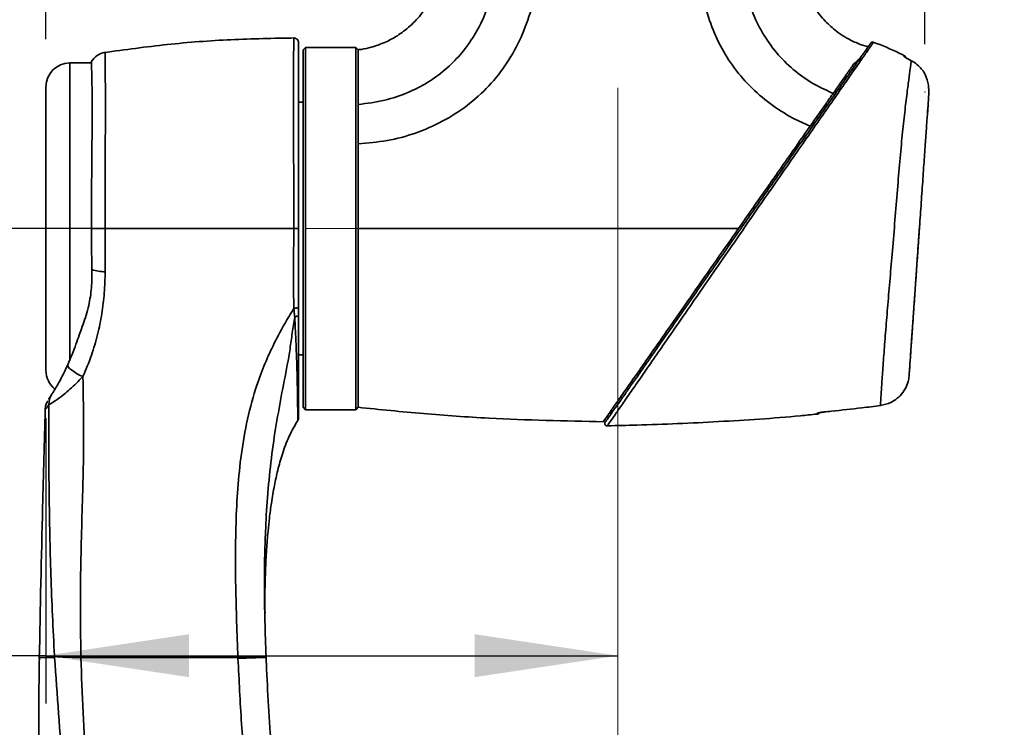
# Model space of a CAD drawing. Header units: millimetres. Extents: x 0 to 297, y 0 to 209.
# Tile 28 of 37: x 78 to 99, y 146 to 161. Entities that reach past the tile are written whole.
import ezdxf

# ---------------------------------------------------------------- set-up
doc = ezdxf.new("R2010")
doc.units = ezdxf.units.MM
doc.header["$PDSIZE"] = -1
doc.linetypes.add('CENTERX2', pattern=[20.32, 12.7, -2.54, 2.54, -2.54])
doc.layers.add('图层0', color=7, linetype='Continuous')
doc.styles.add('SLDTEXTSTYLE1', font='TXT', dxfattribs={"width": 0.7, "bigfont": 'bigfont'})
doc.styles.add('SLDTEXTSTYLE2', font='TXT', dxfattribs={"width": 0.7})
doc.dimstyles.new('SLDDIMSTYLE0', dxfattribs={"dimtxt": 4, "dimasz": 3, "dimexe": 0, "dimexo": 0.0625, "dimgap": 1, "dimtad": 2, "dimlfac": 10, "dimrnd": 1e-09, "dimzin": 12, "dimdsep": 46, "dimtxsty": 'SLDTEXTSTYLE2', "dimsah": 1, "dimcen": 0.09, "dimadec": 0, "dimazin": 3, "dimtfac": 1, "dimtofl": 0, "dimtmove": 0, "dimatfit": 3, "dimfxl": 0, "dimfrac": 2, "dimtolj": 1, "dimtzin": 12, "dimarcsym": 0})
doc.dimstyles.new('SLDDIMSTYLE8', dxfattribs={"dimtxt": 3.5, "dimasz": 3, "dimexe": 0, "dimexo": 0.0625, "dimgap": 0.875, "dimtad": 0, "dimtih": 1, "dimtoh": 1, "dimlfac": 3, "dimrnd": 1e-09, "dimzin": 12, "dimdsep": 46, "dimtxsty": 'SLDTEXTSTYLE2', "dimblk1": 'NONE', "dimblk2": 'NONE', "dimsah": 1, "dimcen": 0, "dimadec": 0, "dimazin": 3, "dimtfac": 1, "dimtmove": 0, "dimatfit": 3, "dimldrblk": 'NONE', "dimfxl": 0, "dimfrac": 2, "dimtolj": 1, "dimtzin": 12, "dimarcsym": 0})

# ---------------------------------------------------------------- blocks, each defined once
blk = doc.blocks.new('_D')
at = {"layer": '图层0'}
for p, q in [((78.472, 160.747), (78.472, 164.577)), ((96.918, 160.641), (96.918, 164.577)), ((96.918, 163.577), (78.472, 163.577)), ((96.918, 163.577), (107.735, 163.577))]:
    blk.add_line(p, q, dxfattribs=at)
for points in [[(78.472, 163.577), (81.472, 163.127), (81.472, 164.027)], [(96.918, 163.577), (93.918, 164.027), (93.918, 163.127)]]:
    blk.add_solid(points, dxfattribs=at)
at = {"layer": '图层0', "insert": (100.752, 168.733), "char_height": 4, "attachment_point": 1, "style": 'SLDTEXTSTYLE2'}
blk.add_mtext('185', dxfattribs=at)
blk = doc.blocks.new('_D_7')
at = {"layer": '图层0'}
for p, q in [((78.472, 152.797), (78.472, 146.81)), ((78.472, 147.81), (59.231, 147.81)), ((78.472, 147.81), (90.472, 147.81))]:
    blk.add_line(p, q, dxfattribs=at)
for points in [[(78.472, 147.81), (81.472, 147.36), (81.472, 148.26)], [(90.472, 147.81), (87.472, 148.26), (87.472, 147.36)]]:
    blk.add_solid(points, dxfattribs=at)
at = {"layer": '图层0', "insert": (59.231, 152.966), "char_height": 4, "attachment_point": 1, "style": 'SLDTEXTSTYLE2'}
blk.add_mtext('120', dxfattribs=at)
blk = doc.blocks.new('_D_10')
at = {"layer": '图层0'}
for p, q in [((86.743, 175.172), (53.302, 175.172)), ((54.302, 175.172), (54.302, 156.772)), ((82.922, 156.772), (53.302, 156.772))]:
    blk.add_line(p, q, dxfattribs=at)
for points in [[(54.302, 175.172), (53.852, 172.172), (54.752, 172.172)], [(54.302, 156.772), (54.752, 159.772), (53.852, 159.772)]]:
    blk.add_solid(points, dxfattribs=at)
at = {"layer": '图层0', "insert": (49.146, 162.48), "char_height": 4, "attachment_point": 1, "rotation": 90, "style": 'SLDTEXTSTYLE2'}
blk.add_mtext('184', dxfattribs=at)
blk = doc.blocks.new('_D_11')
at = {"layer": '图层0'}
for p, q in [((86.743, 175.172), (43.722, 175.172)), ((44.722, 54.772), (44.722, 175.172)), ((84.684, 54.772), (43.722, 54.772))]:
    blk.add_line(p, q, dxfattribs=at)
for start, end in [(63.4349, 116.5651), (243.4349, 296.5651)]:
    blk.add_arc((42.395, 114.972), 5.205, start, end, dxfattribs=at)
for points in [[(44.722, 175.172), (44.272, 172.172), (45.172, 172.172)], [(44.722, 54.772), (45.172, 57.772), (44.272, 57.772)]]:
    blk.add_solid(points, dxfattribs=at)
at = {"layer": '图层0', "insert": (39.566, 110.317), "char_height": 4, "attachment_point": 1, "rotation": 90, "style": 'SLDTEXTSTYLE2'}
blk.add_mtext('1204', dxfattribs=at)
blk = doc.blocks.new('_D_23')
at = {"layer": '图层0'}
blk.add_line((235.955, 182.979), (261.78, 182.979), dxfattribs=at)
at = {"layer": '图层0', "char_height": 3.5, "attachment_point": 1}
for s, insert, style in [('贯穿', (253.565, 186.489), 'SLDTEXTSTYLE1'), ('%%c', (241.616, 186.489), 'SLDTEXTSTYLE2'), ('6-', (237.542, 186.489), 'SLDTEXTSTYLE2'), ('6.6', (245.486, 186.489), 'SLDTEXTSTYLE2'), ('圆周均布', (241.514, 182.416), 'SLDTEXTSTYLE1')]:
    blk.add_mtext(s, dxfattribs=dict(at, insert=insert, style=style))
blk = doc.blocks.new('_None')

msp = doc.modelspace()

# ---------------------------------------------------------------- linework, layer by layer
at = {"color": 7, "linetype": 'Continuous', "lineweight": 35}
for p, q in [((83.922454, 160.572078), (83.872454, 160.522078)), ((84.972454, 160.572078), (83.922454, 160.572078)), ((83.922454, 160.572078), (83.922454, 156.772078)), ((85.022454, 160.522078), (84.972454, 160.572078)), ((84.972454, 152.972078), (84.972454, 160.572078)), ((83.872454, 156.772078), (83.872454, 160.522078)), ((85.022454, 160.522078), (85.022454, 153.022078)), ((79.4266, 160.247078), (78.972454, 160.247078)), ((96.63319, 160.292119), (96.630243, 160.293653)), ((78.472454, 156.772078), (78.472454, 159.747078)), ((97.003036, 159.632504), (96.996657, 159.782272)), ((94.983564, 159.620331), (95.001035, 159.620331)), ((83.872454, 159.422078), (83.772454, 159.422078)), ((96.970044, 159.160696), (96.984723, 159.370607)), ((78.472454, 153.797078), (78.472454, 156.772078)), ((83.872454, 153.022078), (83.872454, 156.772078)), ((83.922454, 156.772078), (83.922454, 152.972078)), ((83.772454, 154.122078), (83.872454, 154.122078)), ((96.613584, 154.063063), (96.616204, 154.100531)), ((83.872454, 153.022078), (83.922454, 152.972078)), ((83.922454, 152.972078), (84.972454, 152.972078)), ((84.972454, 152.972078), (85.022454, 153.022078)), ((90.299786, 152.906251), (90.332122, 152.883609)), ((94.649783, 152.875444), (94.649775, 152.890667)), ((82.502475, 147.753894), (82.50172, 147.772078)), ((83.091542, 147.772109), (83.089971, 147.824313)), ((83.090763, 147.790437), (83.09153, 147.772079)), ((83.091494, 147.772078), (83.091501, 147.772078))]:
    msp.add_line(p, q, dxfattribs=at)
at = {"color": 8, "linetype": 'Continuous', "lineweight": 35}
for p, q in [((78.972454, 160.247078), (78.972454, 156.772078)), ((78.972454, 156.772078), (78.972454, 154.009605)), ((83.091475, 147.772078), (83.091492, 147.772078)), ((83.091501, 147.772078), (83.09151, 147.772078))]:
    msp.add_line(p, q, dxfattribs=at)
at = {"color": 7, "linetype": 'Continuous', "lineweight": 35, "flags": 128}
for points in [[(83.675122, 155.098995), (83.694248, 155.099835), (83.712564, 155.101962), (83.72939, 155.105295), (83.744102, 155.109712), (83.756153, 155.115049), (83.765095, 155.121106), (83.770597, 155.12766), (83.772454, 155.134466)], [(83.772454, 154.962865), (83.770994, 154.955637), (83.766655, 154.948619), (83.759564, 154.942018), (83.749929, 154.936026), (83.73803, 154.930817), (83.724216, 154.926545), (83.70889, 154.923334), (83.6925, 154.921277)], [(78.928658, 153.912708), (78.928023, 153.893057), (78.941108, 153.867954), (78.967421, 153.838341), (79.005974, 153.805333), (79.055318, 153.770168), (79.113599, 153.734169), (79.178626, 153.698689), (79.247957, 153.665059)], [(78.653074, 147.772077), (78.652501, 147.783934), (78.651929, 147.795792)]]:
    msp.add_lwpolyline(points, dxfattribs=at)
at = {"color": 7, "linetype": 'Continuous', "lineweight": 35}
for centre, radius, start, end in [((83.672454, 160.671895), 0.1, 359.9999794, 91.4848997), ((95.821923, 160.636685), 0.05, 67.9322581, 145.0532207), ((79.772454, 160.072906), 0.4, 98.8026333, 150.4635888), ((96.442453, 160.334668), 0.08, 17.8500203, 64.1605625), ((78.972454, 159.747078), 0.5, 90, 180), ((79.722674, 156.747335), 0.881261, 251.1583766, 269.430771), ((78.972454, 153.797078), 0.5, 180, 231.5783687), ((78.927447, 153.085434), 0.39265, 147.6570913, 180.9021563), ((83.672455, 152.80167), 0.099999, 328.9510948, 0.0302077), ((90.252319, 152.682465), 0.05, 144.9612305, 284.2627966), ((94.642453, 152.9551), 0.08, 275.2328644, 323.4438135), ((94.642476, 152.970548), 0.080213, 275.2208676, 302.4916772)]:
    msp.add_arc(centre, radius, start, end, dxfattribs=at)
at = {"color": 8, "linetype": 'Continuous', "lineweight": 35}
msp.add_arc((96.442646, 160.318189), 0.07992, 39.9507563, 64.3763078, dxfattribs=at)
at = {"color": 7, "linetype": 'Continuous', "lineweight": 35}
for points, knots in [([(86.773664, 166.242056), (86.773203, 165.665797), (86.772593, 164.902364), (86.772181, 163.951901), (86.773507, 163.396011), (86.768641, 162.855188), (86.783082, 162.41392), (86.731586, 162.079966), (86.648102, 161.785149), (86.49665, 161.466088), (86.259761, 161.15133), (86.03376, 160.946858), (85.85162, 160.820213), (85.725061, 160.74593), (85.591566, 160.679759), (85.449797, 160.621998), (85.281259, 160.570178), (85.139184, 160.535727), (85.046779, 160.527298), (85.022132, 160.52505)], [0, 0, 0, 0, 0.260987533, 0.345758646, 0.430494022, 0.51269792, 0.590903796, 0.629750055, 0.665198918, 0.729425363, 0.788384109, 0.842538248, 0.866642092, 0.888779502, 0.908933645, 0.934085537, 0.957997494, 0.988796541, 1, 1, 1, 1]), ([(85.022453, 158.553243), (85.227114, 158.568783), (85.636447, 158.599863), (86.232611, 158.763245), (86.79843, 159.008463), (87.319221, 159.340867), (87.778878, 159.754158), (88.161129, 160.240026), (88.457399, 160.78204), (88.675914, 161.388415), (88.805159, 162.050159), (88.809429, 162.750258), (88.786303, 163.447873), (88.774871, 164.146444), (88.764322, 164.844865), (88.754934, 165.543347), (88.746295, 166.008957), (88.741975, 166.241761)], [0, 0, 0, 0, 0.062661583, 0.125326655, 0.187988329, 0.250709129, 0.313441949, 0.376177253, 0.438887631, 0.501548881, 0.5727085, 0.643888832, 0.715111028, 0.786333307, 0.857555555, 0.928777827, 1, 1, 1, 1]), ([(87.920904, 166.241499), (87.92696, 166.011478), (87.939046, 165.552405), (87.952957, 164.864939), (87.964958, 164.179837), (87.973778, 163.498438), (87.984035, 162.833693), (87.948817, 162.203181), (87.831533, 161.650108), (87.65724, 161.177102), (87.439563, 160.772749), (87.172756, 160.412307), (86.855145, 160.097028), (86.485587, 159.82727), (86.058252, 159.610293), (85.566483, 159.444136), (85.210176, 159.398513), (85.022458, 159.374477)], [0, 0, 0, 0, 0.081683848, 0.163023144, 0.244093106, 0.324927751, 0.40492784, 0.480122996, 0.548560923, 0.604770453, 0.658538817, 0.711034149, 0.763385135, 0.816815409, 0.872762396, 0.932965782, 1, 1, 1, 1]), ([(92.303013, 166.241798), (92.298274, 166.028016), (92.288798, 165.600451), (92.267867, 164.959285), (92.247865, 164.318099), (92.227056, 163.676915), (92.203571, 163.035937), (92.177734, 162.39486), (92.226037, 161.778506), (92.365576, 161.202758), (92.576028, 160.676188), (92.866269, 160.188407), (93.232678, 159.754639), (93.662766, 159.385421), (94.093618, 159.107132), (94.386838, 158.973008), (94.508733, 158.917252)], [0, 0, 0, 0, 0.077457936, 0.154916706, 0.232374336, 0.309834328, 0.387290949, 0.464743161, 0.5421369, 0.610332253, 0.678565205, 0.746811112, 0.815039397, 0.883285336, 0.951480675, 1, 1, 1, 1]), ([(94.993247, 159.609208), (94.867483, 159.66546), (94.588239, 159.790359), (94.195991, 160.060894), (93.831321, 160.411219), (93.53185, 160.819144), (93.302261, 161.269664), (93.144474, 161.749606), (93.037215, 162.344334), (93.044007, 163.047178), (93.05967, 163.845098), (93.076061, 164.644124), (93.096316, 165.442815), (93.114622, 165.975172), (93.123776, 166.24135)], [0, 0, 0, 0, 0.055561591, 0.123367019, 0.191164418, 0.258938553, 0.326728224, 0.394513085, 0.462289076, 0.569783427, 0.677336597, 0.784890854, 0.892445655, 1, 1, 1, 1]), ([(95.751063, 160.576106), (95.687527, 160.595094), (95.542136, 160.638545), (95.339133, 160.732868), (95.152578, 160.845386), (95.005558, 160.955853), (94.879437, 161.068351), (94.754778, 161.199189), (94.620178, 161.371039), (94.48404, 161.596229), (94.36437, 161.879046), (94.291749, 162.17711), (94.269639, 162.467761), (94.274269, 162.78503), (94.272023, 163.186573), (94.272698, 163.695892), (94.272387, 164.259867), (94.272439, 164.849427), (94.272448, 165.437033), (94.272394, 165.901126), (94.27248, 166.168178), (94.272504, 166.242015)], [0, 0, 0, 0, 0.031325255, 0.071683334, 0.105533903, 0.134212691, 0.158439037, 0.185329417, 0.219508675, 0.261378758, 0.309316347, 0.364175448, 0.405455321, 0.446768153, 0.514216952, 0.595229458, 0.687453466, 0.780706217, 0.873812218, 0.965110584, 1, 1, 1, 1]), ([(83.696105, 160.771972), (83.249067, 160.76413), (82.355234, 160.748452), (81.017392, 160.645896), (80.131823, 160.525197), (79.689024, 160.464845)], [0, 0, 0, 0, 0.333446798, 0.666712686, 1, 1, 1, 1]), ([(83.772454, 160.65964), (83.772454, 160.662972), (83.772454, 160.677078), (83.772454, 160.589748), (83.772454, 160.394724), (83.772454, 160.090285), (83.772454, 159.691886), (83.772454, 159.212847), (83.772454, 158.664553), (83.772454, 158.064794), (83.772454, 157.427636), (83.772454, 156.990609), (83.772454, 156.7721)], [0, 0, 0, 0, 0.0332664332, 0.1407937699, 0.2486441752, 0.3564977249, 0.4641128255, 0.5717293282, 0.6787864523, 0.7858410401, 0.8929227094, 1, 1, 1, 1]), ([(90.218823, 152.7218), (90.21723, 152.719525), (90.212348, 152.712553), (90.272001, 152.797747), (90.376394, 152.946836), (90.502936, 153.127557), (90.630517, 153.30976), (90.778449, 153.52103), (90.942931, 153.755933), (91.119554, 154.008177), (91.370567, 154.366662), (91.658708, 154.77817), (91.979071, 155.235696), (92.253428, 155.627518), (92.536331, 156.031544), (92.815398, 156.430094), (93.085237, 156.815464), (93.346237, 157.188211), (93.607296, 157.561041), (93.943689, 158.041461), (94.268784, 158.505744), (94.575196, 158.943346), (94.8237, 159.298246), (95.080594, 159.665129), (95.324823, 160.013925), (95.524231, 160.298709), (95.661287, 160.494445), (95.712504, 160.56759), (95.73418, 160.598546)], [0, 0, 0, 0, 0.021725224, 0.066584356, 0.112884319, 0.142639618, 0.172399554, 0.203394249, 0.234391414, 0.264084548, 0.293782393, 0.354823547, 0.391954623, 0.429088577, 0.467398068, 0.505706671, 0.539879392, 0.574053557, 0.609072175, 0.644093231, 0.710305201, 0.744285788, 0.778256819, 0.824277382, 0.87140926, 0.917592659, 0.96512376, 1, 1, 1, 1]), ([(95.73418, 160.598546), (95.746649, 160.616354), (95.771728, 160.652171), (95.787074, 160.674087), (95.78055, 160.66477), (95.780327, 160.664451)], [0, 0, 0, 0, 0.48852637, 0.982523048, 1, 1, 1, 1]), ([(96.475699, 160.403621), (96.444088, 160.420121), (96.236965, 160.528238), (96.019066, 160.613432), (95.834423, 160.685623)], [0, 0, 0, 0, 0.152618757, 1, 1, 1, 1]), ([(85.022454, 160.521965), (85.022454, 160.518456), (85.022454, 160.511423), (85.022454, 160.452923), (85.022454, 160.360095), (85.022454, 160.244782), (85.022454, 160.121651), (85.022454, 160.000736), (85.022454, 159.865111), (85.022454, 159.714809), (85.022454, 159.55275), (85.022454, 159.433669), (85.022454, 159.374477)], [0, 0, 0, 0, 0.124174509, 0.248836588, 0.374339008, 0.498807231, 0.581853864, 0.665398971, 0.749114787, 0.832460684, 0.916719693, 1, 1, 1, 1]), ([(95.570093, 160.364206), (95.567929, 160.361842), (95.534863, 160.325718), (95.476766, 160.27221), (95.422472, 160.222205)], [0, 0, 0, 0, 0.065443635, 1, 1, 1, 1]), ([(96.477208, 160.390249), (96.477211, 160.390173), (96.477291, 160.388125), (96.48555, 160.37953), (96.518794, 160.356637), (96.569433, 160.326127), (96.61, 160.304463), (96.630243, 160.293653)], [0, 0, 0, 0, 0.0084895, 0.229413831, 0.47940764, 0.740217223, 1, 1, 1, 1]), ([(96.631052, 160.294105), (96.628347, 160.295487), (96.605465, 160.30718), (96.566943, 160.328721), (96.527973, 160.3523), (96.508727, 160.365232), (96.501751, 160.370698), (96.501917, 160.370556), (96.501961, 160.370518)], [0, 0, 0, 0, 0.044486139, 0.37625729, 0.657446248, 0.845502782, 0.958730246, 1, 1, 1, 1]), ([(79.425678, 160.269472), (79.425642, 160.270336), (79.424946, 160.286871), (79.427753, 160.225601), (79.432472, 160.082048), (79.437738, 159.831463), (79.44128, 159.498845), (79.441472, 159.086422), (79.438739, 158.609896), (79.433647, 158.080233), (79.429071, 157.583733), (79.426135, 157.144173), (79.425757, 156.896126), (79.425568, 156.772103)], [0, 0, 0, 0, 0.005915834, 0.113241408, 0.220567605, 0.327898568, 0.43522922, 0.542584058, 0.649939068, 0.757256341, 0.864573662, 0.9322869, 1, 1, 1, 1]), ([(95.422472, 160.222205), (95.37823, 160.159022), (95.296045, 160.041649), (95.150045, 159.833139), (95.045663, 159.684067), (94.993248, 159.60921)], [0, 0, 0, 0, 0.367277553, 0.682277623, 1, 1, 1, 1]), ([(95.985294, 153.057625), (95.986892, 153.08778), (95.990088, 153.148092), (95.997694, 153.273985), (96.008849, 153.447393), (96.025467, 153.6907), (96.055157, 154.098418), (96.091724, 154.574719), (96.133703, 155.095316), (96.180702, 155.652735), (96.231776, 156.247497), (96.283984, 156.87342), (96.335222, 157.508623), (96.3853, 158.11506), (96.435994, 158.671137), (96.488783, 159.162444), (96.538066, 159.575007), (96.579773, 159.902426), (96.607771, 160.109132), (96.624946, 160.23312), (96.630442, 160.272453), (96.63319, 160.292119)], [0, 0, 0, 0, 0.044444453, 0.088892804, 0.102862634, 0.163630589, 0.224399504, 0.282879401, 0.341357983, 0.397894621, 0.454419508, 0.515844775, 0.577278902, 0.638310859, 0.699353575, 0.758583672, 0.817807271, 0.874956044, 0.93210628, 0.96605394, 1, 1, 1, 1]), ([(96.996657, 159.782272), (96.977436, 159.858333), (96.938975, 160.010533), (96.804648, 160.17834), (96.692627, 160.26052), (96.639412, 160.288811), (96.63319, 160.292119)], [0, 0, 0, 0, 0.360104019, 0.720582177, 0.967325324, 1, 1, 1, 1]), ([(94.508733, 158.917251), (94.581179, 159.020715), (94.703762, 159.195781), (94.865163, 159.426286), (94.950438, 159.548071), (94.993247, 159.609208)], [0, 0, 0, 0, 0.418457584, 0.708056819, 1, 1, 1, 1]), ([(97.003036, 159.632504), (97.000454, 159.595583), (96.995349, 159.522575), (96.980641, 159.312257), (96.961406, 159.03719), (96.937137, 158.690135), (96.90848, 158.280324), (96.87627, 157.819697), (96.841427, 157.321409), (96.80513, 156.80232), (96.769464, 156.292256), (96.73552, 155.806823), (96.703593, 155.350243), (96.673717, 154.923003), (96.646355, 154.531708), (96.622901, 154.196311), (96.605151, 153.942462), (96.592721, 153.76471), (96.588601, 153.705796), (96.586542, 153.676342)], [0, 0, 0, 0, 0.059335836, 0.117331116, 0.175329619, 0.235489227, 0.295663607, 0.357441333, 0.419199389, 0.480488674, 0.541765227, 0.598515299, 0.655281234, 0.714333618, 0.773386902, 0.834676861, 0.895965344, 0.947987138, 1, 1, 1, 1]), ([(85.022454, 158.553243), (85.022454, 158.70001), (85.022454, 158.993392), (85.022454, 159.247492), (85.022454, 159.374477)], [0, 0, 0, 0, 0.500258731, 1, 1, 1, 1]), ([(94.508728, 158.917244), (94.372326, 158.722441), (94.153665, 158.410161), (93.834913, 157.954936), (93.565429, 157.570073), (93.288484, 157.174555), (93.100615, 156.90625), (93.006667, 156.772078)], [0, 0, 0, 0, 0.290021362, 0.464920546, 0.639804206, 0.819876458, 1, 1, 1, 1]), ([(85.022454, 158.553243), (85.022454, 158.484426), (85.022454, 158.346792), (85.022454, 158.132285), (85.022454, 157.913195), (85.022454, 157.704636), (85.022454, 157.508555), (85.022454, 157.325336), (85.022454, 157.142231), (85.022454, 156.957417), (85.022454, 156.834595), (85.022454, 156.772079)], [0, 0, 0, 0, 0.125237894, 0.250475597, 0.375675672, 0.500940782, 0.600782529, 0.700544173, 0.801467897, 0.898947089, 1, 1, 1, 1]), ([(96.80789, 156.84178), (96.80069, 156.738819), (96.783172, 156.488285), (96.755533, 156.093027), (96.725877, 155.668911), (96.698483, 155.277168), (96.673745, 154.923393), (96.652786, 154.623669), (96.635829, 154.381175), (96.623581, 154.206027), (96.619374, 154.145862), (96.617473, 154.11868)], [0, 0, 0, 0, 0.082938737, 0.201813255, 0.318782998, 0.439271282, 0.554744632, 0.673469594, 0.787048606, 0.903789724, 1, 1, 1, 1]), ([(79.425568, 156.772109), (79.426563, 156.628426), (79.42857, 156.338809), (79.434885, 156.055867), (79.438068, 155.913296)], [0, 0, 0, 0, 0.496113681, 1, 1, 1, 1]), ([(79.425568, 156.772103), (79.439401, 156.772103), (79.479075, 156.772104), (79.574951, 156.772104), (79.666952, 156.772105), (79.712952, 156.772105)], [0, 0, 0, 0, 0.211154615, 0.605577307, 1, 1, 1, 1]), ([(79.712952, 156.772078), (79.713075, 156.638357), (79.713322, 156.368682), (79.713936, 156.067823), (79.713922, 155.901396), (79.713918, 155.866117)], [0, 0, 0, 0, 0.436644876, 0.880582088, 1, 1, 1, 1]), ([(83.672086, 156.772078), (83.230416, 156.772078), (82.347309, 156.772078), (81.025525, 156.772078), (80.150485, 156.772078), (79.712952, 156.772078)], [0, 0, 0, 0, 0.333445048, 0.666712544, 1, 1, 1, 1]), ([(83.675122, 155.098995), (83.673638, 155.161255), (83.669182, 155.348119), (83.666071, 155.665313), (83.668383, 156.042081), (83.671341, 156.412389), (83.671837, 156.651835), (83.672086, 156.772078)], [0, 0, 0, 0, 0.116189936, 0.348726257, 0.582847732, 0.790519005, 1, 1, 1, 1]), ([(83.772454, 156.7721), (83.772454, 156.634536), (83.772454, 156.359369), (83.772454, 155.946054), (83.772454, 155.537361), (83.772454, 155.268819), (83.772454, 155.134466)], [0, 0, 0, 0, 0.244864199, 0.489794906, 0.744743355, 1, 1, 1, 1]), ([(93.006671, 156.772078), (92.430166, 156.772078), (91.277166, 156.772078), (89.618408, 156.772078), (88.034268, 156.772079), (86.525325, 156.772078), (85.52341, 156.772078), (85.022453, 156.772078)], [0, 0, 0, 0, 0.216489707, 0.432975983, 0.621983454, 0.810991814, 1, 1, 1, 1]), ([(85.022454, 156.772078), (85.022454, 156.640754), (85.022454, 156.378183), (85.022454, 155.989154), (85.022454, 155.60914), (85.022454, 155.243066), (85.022454, 154.894792), (85.022454, 154.568539), (85.022454, 154.267888), (85.022454, 153.965834), (85.022454, 153.677105), (85.022454, 153.421364), (85.022454, 153.231386), (85.022454, 153.106965), (85.022454, 153.034929), (85.022454, 153.026316), (85.022454, 153.022078)], [0, 0, 0, 0, 0.066889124, 0.133739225, 0.200360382, 0.266994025, 0.333267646, 0.399199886, 0.464718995, 0.52978032, 0.615537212, 0.700416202, 0.783901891, 0.86000883, 0.931128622, 1, 1, 1, 1]), ([(90.169305, 152.719906), (90.175561, 152.72884), (90.188079, 152.746718), (90.280435, 152.878615), (90.417702, 153.074653), (90.60488, 153.34197), (90.843902, 153.683329), (91.145066, 154.113437), (91.493393, 154.610899), (91.90381, 155.197035), (92.358518, 155.846426), (92.737981, 156.388355), (92.954182, 156.697121), (93.006667, 156.772078)], [0, 0, 0, 0, 0.080637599, 0.161351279, 0.241406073, 0.321510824, 0.414478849, 0.507505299, 0.612270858, 0.71708101, 0.838985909, 0.960911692, 1, 1, 1, 1]), ([(79.438068, 155.913296), (79.437002, 155.784585), (79.434844, 155.523993), (79.3736, 155.134439), (79.251822, 154.752332), (79.162985, 154.51671), (79.118148, 154.397786)], [0, 0, 0, 0, 0.225571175, 0.456694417, 0.725781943, 1, 1, 1, 1]), ([(79.713918, 155.866117), (79.710595, 155.717373), (79.703947, 155.419767), (79.649906, 154.983772), (79.560413, 154.547847), (79.432499, 154.105069), (79.310325, 153.813765), (79.247957, 153.665059)], [0, 0, 0, 0, 0.19525941, 0.390673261, 0.590972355, 0.791198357, 1, 1, 1, 1]), ([(82.50172, 147.772078), (82.482604, 148.271559), (82.45391, 149.021285), (82.446922, 150.021862), (82.462198, 150.7665), (82.50689, 151.502879), (82.592492, 152.234471), (82.734617, 152.959614), (82.921893, 153.583713), (83.132931, 154.101859), (83.361182, 154.565887), (83.548283, 154.895762), (83.664781, 155.082424), (83.675122, 155.098995)], [0, 0, 0, 0, 0.196488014, 0.294930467, 0.393357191, 0.489382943, 0.585365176, 0.684095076, 0.782781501, 0.846037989, 0.909597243, 0.99197476, 1, 1, 1, 1]), ([(83.6925, 154.921277), (83.68993, 154.947539), (83.684222, 155.005871), (83.67835, 155.065959), (83.675122, 155.098995)], [0, 0, 0, 0, 0.450217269, 1, 1, 1, 1]), ([(83.772454, 155.134466), (83.772454, 155.102702), (83.772454, 155.044835), (83.772454, 154.988346), (83.772454, 154.962865)], [0, 0, 0, 0, 0.5489331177, 1, 1, 1, 1]), ([(83.772454, 154.962865), (83.772454, 154.821184), (83.772454, 154.537813), (83.772454, 154.105939), (83.772454, 153.683724), (83.772454, 153.305892), (83.772454, 153.022956), (83.772454, 152.856014), (83.772454, 152.787417), (83.772454, 152.804395), (83.772454, 152.805498)], [0, 0, 0, 0, 0.1112607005, 0.2225286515, 0.3753054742, 0.5281215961, 0.6823357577, 0.8365562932, 0.9893811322, 1, 1, 1, 1]), ([(78.928658, 153.912708), (78.989806, 154.057053), (79.057987, 154.218), (79.112522, 154.380974), (79.118148, 154.397786)], [0, 0, 0, 0, 0.896842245, 1, 1, 1, 1]), ([(78.595712, 153.295496), (78.596286, 153.296402), (78.599596, 153.301627), (78.619977, 153.333887), (78.672359, 153.419253), (78.750438, 153.554981), (78.838351, 153.719636), (78.898531, 153.848299), (78.928658, 153.912708)], [0, 0, 0, 0, 0.02230556, 0.128650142, 0.320662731, 0.507455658, 0.753427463, 1, 1, 1, 1]), ([(96.597565, 153.833979), (96.597781, 153.837068), (96.599583, 153.862836), (96.60074, 153.879383), (96.601025, 153.883467), (96.601093, 153.884428)], [0, 0, 0, 0, 0.0943296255, 0.7869027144, 1, 1, 1, 1]), ([(96.600563, 153.876852), (96.600907, 153.881771), (96.601402, 153.888851), (96.601415, 153.889043), (96.601419, 153.889102)], [0, 0, 0, 0, 0.694814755, 1, 1, 1, 1]), ([(79.247957, 153.665059), (79.156364, 153.573157), (79.021857, 153.438197), (78.836619, 153.282898), (78.691118, 153.170898), (78.582359, 153.098639), (78.542849, 153.079385), (78.536067, 153.079272), (78.534846, 153.079252)], [0, 0, 0, 0, 0.300345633, 0.441062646, 0.626859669, 0.839461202, 0.97109826, 1, 1, 1, 1]), ([(79.247957, 153.665059), (79.255416, 153.271182), (79.270389, 152.48049), (79.242975, 151.095528), (79.186388, 149.525705), (79.198674, 148.35679), (79.204819, 147.772078)], [0, 0, 0, 0, 0.202781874, 0.407075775, 0.703409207, 1, 1, 1, 1]), ([(96.397057, 153.265376), (96.434818, 153.311053), (96.510495, 153.402596), (96.570842, 153.552736), (96.581856, 153.639451), (96.586542, 153.676342)], [0, 0, 0, 0, 0.363959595, 0.729417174, 1, 1, 1, 1]), ([(78.505874, 153.154691), (78.498025, 153.139449), (78.476559, 153.097763), (78.459238, 153.035507), (78.457971, 152.989304), (78.457524, 152.972971)], [0, 0, 0, 0, 0.271473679, 0.742456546, 1, 1, 1, 1]), ([(78.523815, 153.185289), (78.526837, 153.189628), (78.532912, 153.198352), (78.574704, 153.263), (78.595712, 153.295496)], [0, 0, 0, 0, 0.497327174, 1, 1, 1, 1]), ([(95.985294, 153.057625), (96.060374, 153.074412), (96.18813, 153.102977), (96.320834, 153.191), (96.378101, 153.24688), (96.397057, 153.265376)], [0, 0, 0, 0, 0.488103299, 0.830562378, 1, 1, 1, 1]), ([(78.455882, 152.972834), (78.437056, 152.293319), (78.388738, 150.549274), (78.35378, 148.804907), (78.332442, 147.740182)], [0, 0, 0, 0, 0.389620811, 1, 1, 1, 1]), ([(78.651929, 147.795792), (78.649904, 147.832912), (78.616987, 148.436309), (78.565832, 149.606593), (78.537904, 151.037193), (78.531745, 152.196471), (78.533811, 152.784735), (78.534846, 153.079252)], [0, 0, 0, 0, 0.0210854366, 0.3427494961, 0.6646547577, 0.8321076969, 1, 1, 1, 1]), ([(85.022453, 153.022078), (85.479482, 152.975355), (86.393244, 152.881939), (88.108829, 152.762697), (89.368606, 152.736534), (90.169303, 152.719906)], [0, 0, 0, 0, 0.267211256, 0.534249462, 1, 1, 1, 1]), ([(94.801594, 152.923573), (94.793007, 152.922634), (94.766197, 152.919703), (94.72363, 152.91322), (94.682761, 152.904697), (94.655117, 152.896477), (94.651558, 152.892607), (94.649775, 152.890667)], [0, 0, 0, 0, 0.105276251, 0.328731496, 0.552536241, 0.775751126, 1, 1, 1, 1]), ([(94.681065, 152.901751), (94.681452, 152.901898), (94.682416, 152.902263), (94.691905, 152.905109), (94.712185, 152.909839), (94.748095, 152.916254), (94.78134, 152.920917), (94.80031, 152.922651), (94.802221, 152.922826)], [0, 0, 0, 0, 0.086973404, 0.216702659, 0.417911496, 0.674996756, 0.967243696, 1, 1, 1, 1]), ([(94.801594, 152.923573), (94.854568, 152.929057), (95.119443, 152.956477), (95.514134, 153.000233), (95.85545, 153.041809), (95.985294, 153.057625)], [0, 0, 0, 0, 0.134117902, 0.67059753, 1, 1, 1, 1]), ([(83.069455, 148.702016), (83.068263, 148.824027), (83.06539, 149.118181), (83.076858, 149.564104), (83.09902, 150.015726), (83.12802, 150.386158), (83.16231, 150.7122), (83.204667, 151.033293), (83.261509, 151.366955), (83.336431, 151.710937), (83.432993, 152.053028), (83.565646, 152.419416), (83.70163, 152.651561), (83.772454, 152.772467)], [0, 0, 0, 0, 0.089753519, 0.216385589, 0.325434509, 0.417904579, 0.483849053, 0.558416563, 0.647502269, 0.723789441, 0.808039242, 0.900022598, 1, 1, 1, 1]), ([(90.261125, 152.63328), (90.463872, 152.637612), (91.240384, 152.654202), (92.589304, 152.71646), (93.849751, 152.79714), (94.53487, 152.867596), (94.649387, 152.879373)], [0, 0, 0, 0, 0.138385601, 0.530011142, 0.921441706, 1, 1, 1, 1]), ([(83.088078, 150.553722), (83.079612, 150.376533), (83.059371, 149.952904), (83.049753, 149.030922), (83.074343, 148.28711), (83.090763, 147.790437)], [0, 0, 0, 0, 0.1928287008, 0.4610196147, 1, 1, 1, 1]), ([(78.333188, 147.772075), (78.32909, 147.43961), (78.320983, 146.781873), (78.320419, 145.829319), (78.329476, 144.943665), (78.347923, 144.145722), (78.375859, 143.383339), (78.413115, 142.667931), (78.458564, 142.010853), (78.504435, 141.471711), (78.546481, 141.0472), (78.58099, 140.734699), (78.605181, 140.530967), (78.623315, 140.384393), (78.641223, 140.244186), (78.665581, 140.061437), (78.70558, 139.776607), (78.767786, 139.369407), (78.861649, 138.820752), (78.990056, 138.173111), (79.103597, 137.647563), (79.185123, 137.341178), (79.201306, 137.280363)], [0, 0, 0, 0, 0.094468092, 0.186891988, 0.270636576, 0.346111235, 0.413660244, 0.48738661, 0.549640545, 0.600788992, 0.64111749, 0.670841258, 0.690116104, 0.699408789, 0.71280394, 0.730275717, 0.751791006, 0.794523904, 0.847309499, 0.909922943, 0.982120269, 1, 1, 1, 1]), ([(78.653136, 147.77208), (78.577473, 147.772079), (78.445437, 147.772078), (78.350059, 147.772081), (78.338584, 147.772079), (78.332896, 147.772078)], [0, 0, 0, 0, 0.403635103, 0.704373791, 1, 1, 1, 1]), ([(79.204819, 147.772076), (79.142853, 147.773087), (79.018835, 147.775112), (78.85996, 147.780069), (78.72952, 147.78664), (78.677805, 147.79274), (78.651929, 147.795792)], [0, 0, 0, 0, 0.249477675, 0.49930199, 0.749475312, 1, 1, 1, 1]), ([(80.299628, 137.288348), (80.185648, 137.733148), (79.957688, 138.622756), (79.661061, 139.968831), (79.396256, 141.321955), (79.16981, 142.682776), (78.98192, 144.050033), (78.791583, 145.74474), (78.706661, 146.988287), (78.653136, 147.77208)], [0, 0, 0, 0, 0.129804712, 0.259611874, 0.389420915, 0.5192287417, 0.6489979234, 0.778767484, 1, 1, 1, 1]), ([(79.204888, 147.772078), (79.565465, 147.772078), (80.286183, 147.772078), (81.391321, 147.772078), (82.131479, 147.772078), (82.50172, 147.772078)], [0, 0, 0, 0, 0.333505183, 0.666606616, 1, 1, 1, 1]), ([(79.204957, 147.772078), (79.204958, 147.772076), (79.230227, 147.002956), (79.28708, 145.778797), (79.413092, 144.103119), (79.549022, 142.742954), (79.722279, 141.386456), (79.939639, 140.035374), (80.200926, 138.691929), (80.422928, 137.808213), (80.533924, 137.366373)], [0, 0, 0, 0, 0.00000057, 0.219389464, 0.349205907, 0.479019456, 0.609152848, 0.739280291, 0.869645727, 1, 1, 1, 1]), ([(84.527494, 137.27489), (84.424667, 137.463961), (84.219007, 137.842115), (83.959188, 138.438813), (83.735146, 139.053949), (83.481972, 139.898345), (83.237222, 140.979042), (83.008395, 142.304138), (82.824701, 143.651349), (82.680507, 145.014849), (82.569388, 146.382827), (82.524773, 147.296697), (82.502453, 147.753893)], [0, 0, 0, 0, 0.060436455, 0.120876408, 0.182334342, 0.243803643, 0.367518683, 0.491725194, 0.618824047, 0.746088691, 0.872971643, 1, 1, 1, 1]), ([(82.502475, 147.753894), (82.57997, 147.757024), (82.73496, 147.763284), (82.929282, 147.769918), (83.06501, 147.773483), (83.08269, 147.772547), (83.09153, 147.77208)], [0, 0, 0, 0, 0.249999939, 0.499999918, 0.749999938, 1, 1, 1, 1]), ([(83.09151, 147.772078), (83.093398, 147.727728), (83.12054, 147.090278), (83.195101, 145.860483), (83.364742, 144.08963), (83.583472, 142.4831), (83.8342, 141.042137), (84.092189, 139.923844), (84.389145, 138.982648), (84.694149, 138.212201), (84.953664, 137.726773), (85.083274, 137.484335)], [0, 0, 0, 0, 0.012544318, 0.180299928, 0.348138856, 0.51587413, 0.639868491, 0.763798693, 0.842529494, 0.92135398, 1, 1, 1, 1])]:
    msp.add_open_spline(points, degree=3, knots=knots, dxfattribs=at)
at = {"color": 8, "linetype": 'Continuous', "lineweight": 35}
for points, knots in [([(83.672086, 156.772078), (83.672086, 156.77208), (83.672086, 156.992793), (83.67179, 157.441513), (83.67091, 158.091885), (83.670012, 158.710697), (83.669426, 159.270278), (83.669332, 159.765139), (83.66976, 160.171583), (83.670601, 160.487078), (83.671486, 160.685737), (83.67212, 160.777274), (83.67202, 160.76266), (83.671995, 160.759044)], [0, 0, 0, 0, 0.000000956, 0.105554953, 0.214180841, 0.319714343, 0.428276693, 0.534348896, 0.643481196, 0.749778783, 0.859177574, 0.965160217, 1, 1, 1, 1]), ([(95.79388, 160.615079), (95.77209, 160.583683), (95.721028, 160.51011), (95.582602, 160.311295), (95.383054, 160.02517), (95.134673, 159.669249), (94.85431, 159.267853), (94.55204, 158.835266), (94.237679, 158.384837), (93.908299, 157.912105), (93.567634, 157.421789), (93.218668, 156.918336), (92.857677, 156.396514), (92.488423, 155.862364), (92.116225, 155.324048), (91.780539, 154.838587), (91.483598, 154.40923), (91.224995, 154.035353), (90.98555, 153.68923), (90.771273, 153.37969), (90.586322, 153.112724), (90.428688, 152.88529), (90.315, 152.721267), (90.254406, 152.633835), (90.259321, 152.640928), (90.260909, 152.64322)], [0, 0, 0, 0, 0.034984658, 0.081981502, 0.128984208, 0.175640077, 0.222334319, 0.266934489, 0.311699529, 0.356362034, 0.402363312, 0.448481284, 0.494467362, 0.54461455, 0.594932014, 0.645068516, 0.68517, 0.725371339, 0.765426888, 0.805886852, 0.846507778, 0.886928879, 0.932594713, 0.978222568, 1, 1, 1, 1]), ([(95.840245, 160.682018), (95.84047, 160.682342), (95.847239, 160.692121), (95.831505, 160.669354), (95.806238, 160.632905), (95.79388, 160.615079)], [0, 0, 0, 0, 0.017221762, 0.519352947, 1, 1, 1, 1]), ([(79.713158, 160.456696), (79.713197, 160.455234), (79.713285, 160.451978), (79.715139, 160.323899), (79.717104, 160.108428), (79.718692, 159.797916), (79.719326, 159.400686), (79.718784, 158.918502), (79.717129, 158.367287), (79.714911, 157.759566), (79.71322, 157.220165), (79.713021, 156.886408), (79.712952, 156.772078)], [0, 0, 0, 0, 0.081351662, 0.181112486, 0.283516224, 0.387492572, 0.494186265, 0.603753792, 0.716487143, 0.826801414, 0.94067035, 1, 1, 1, 1]), ([(96.477208, 160.390249), (96.477255, 160.401222), (96.477302, 160.4122), (96.477276, 160.406687), (96.477276, 160.406684)], [0, 0, 0, 0, 0.999545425, 1, 1, 1, 1]), ([(83.6925, 154.921277), (83.675123, 154.807977), (83.64036, 154.58132), (83.581951, 154.13552), (83.474847, 153.591382), (83.347348, 152.918366), (83.233044, 152.22273), (83.150646, 151.500645), (83.103241, 150.939791), (83.090798, 150.622994), (83.088078, 150.553722)], [0, 0, 0, 0, 0.081116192, 0.162271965, 0.324448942, 0.479337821, 0.634224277, 0.794611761, 0.955088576, 1, 1, 1, 1]), ([(83.756815, 152.751878), (83.756847, 152.750639), (83.757294, 152.733252), (83.756908, 152.802116), (83.755475, 152.968857), (83.751857, 153.250263), (83.744914, 153.628192), (83.734598, 153.989182), (83.721806, 154.3176), (83.709701, 154.584894), (83.698255, 154.808728), (83.6925, 154.921277)], [0, 0, 0, 0, 0.011794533, 0.165469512, 0.316491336, 0.471760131, 0.621990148, 0.77651086, 0.827509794, 0.91326688, 1, 1, 1, 1]), ([(78.534846, 153.079252), (78.5119, 153.048003), (78.466012, 152.985511), (78.459365, 152.977057), (78.456042, 152.97283)], [0, 0, 0, 0, 0.500047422, 1, 1, 1, 1])]:
    msp.add_open_spline(points, degree=3, knots=knots, dxfattribs=at)
at = {"color": 7, "linetype": 'Continuous', "lineweight": 35}
for points in [[(83.672086, 156.77209), (83.685226, 156.77209), (83.711506, 156.77209), (83.744695, 156.77209), (83.767923, 156.772089), (83.770944, 156.772089), (83.772454, 156.772089)], [(82.50172, 147.772082), (82.579212, 147.775203), (82.734197, 147.781444), (82.928512, 147.788101), (83.064237, 147.791727), (83.081921, 147.790864), (83.090763, 147.790433)]]:
    msp.add_open_spline(points, degree=3, dxfattribs=at)
at = {"color": 7, "linetype": 'Continuous', "lineweight": 0}
msp.add_point((96.917577, 159.640733), dxfattribs=at)
at = {"layer": '图层0', "linetype": 'CENTERX2', "lineweight": 18, "ltscale": 2}
for p, q in [((90.472454, 53.047241), (90.472454, 175.157055)), ((83.922454, 156.772078), (86.972454, 156.772078))]:
    msp.add_line(p, q, dxfattribs=at)

# ---------------------------------------------------------------- dimensions: what is measured, and where the dimension line sits
at = {"layer": '图层0'}
dim = msp.add_diameter_dim_2p(p1=(1.460603, 1.090802), p2=(0, 0), text='6-<> 贯穿\\P圆周均布', dimstyle='SLDDIMSTYLE8', dxfattribs=at)
dim.commit()
dim.dimension.update_dxf_attribs({"geometry": '_D_23', "text_midpoint": (249.661422, 182.477751), "dimtype": 163})
dim = msp.add_linear_dim(base=(44.722454, 175.172078), p1=(85.684057, 54.772078), p2=(87.743482, 175.172078), angle=90, text='(<>)', dimstyle='SLDDIMSTYLE0', dxfattribs=at)
dim.commit()
dim.dimension.update_dxf_attribs({"geometry": '_D_11', "text_midpoint": (44.722454, 114.972078), "dimtype": 160})
dim = msp.add_linear_dim(base=(54.302107, 156.772078), p1=(87.743482, 175.172078), p2=(83.922454, 156.772078), angle=90, dimstyle='SLDDIMSTYLE0', dxfattribs=at)
dim.commit()
dim.dimension.update_dxf_attribs({"geometry": '_D_10', "text_midpoint": (54.302107, 165.972078), "dimtype": 160})
for base, p1, p2, picture, middle in [((90.472454, 147.809675), (78.472454, 153.797078), (90.472454, 175.157055), '_D_7', (62.722454, 147.809675)), ((78.472454, 163.576868), (96.917577, 159.640733), (78.472454, 159.747078), '_D', (104.243268, 163.576868))]:
    dim = msp.add_linear_dim(base=base, p1=p1, p2=p2, dimstyle='SLDDIMSTYLE0', dxfattribs=at)
    dim.commit()
    dim.dimension.update_dxf_attribs({"geometry": picture, "text_midpoint": middle, "dimtype": 160})

doc.saveas('drawing.dxf')
